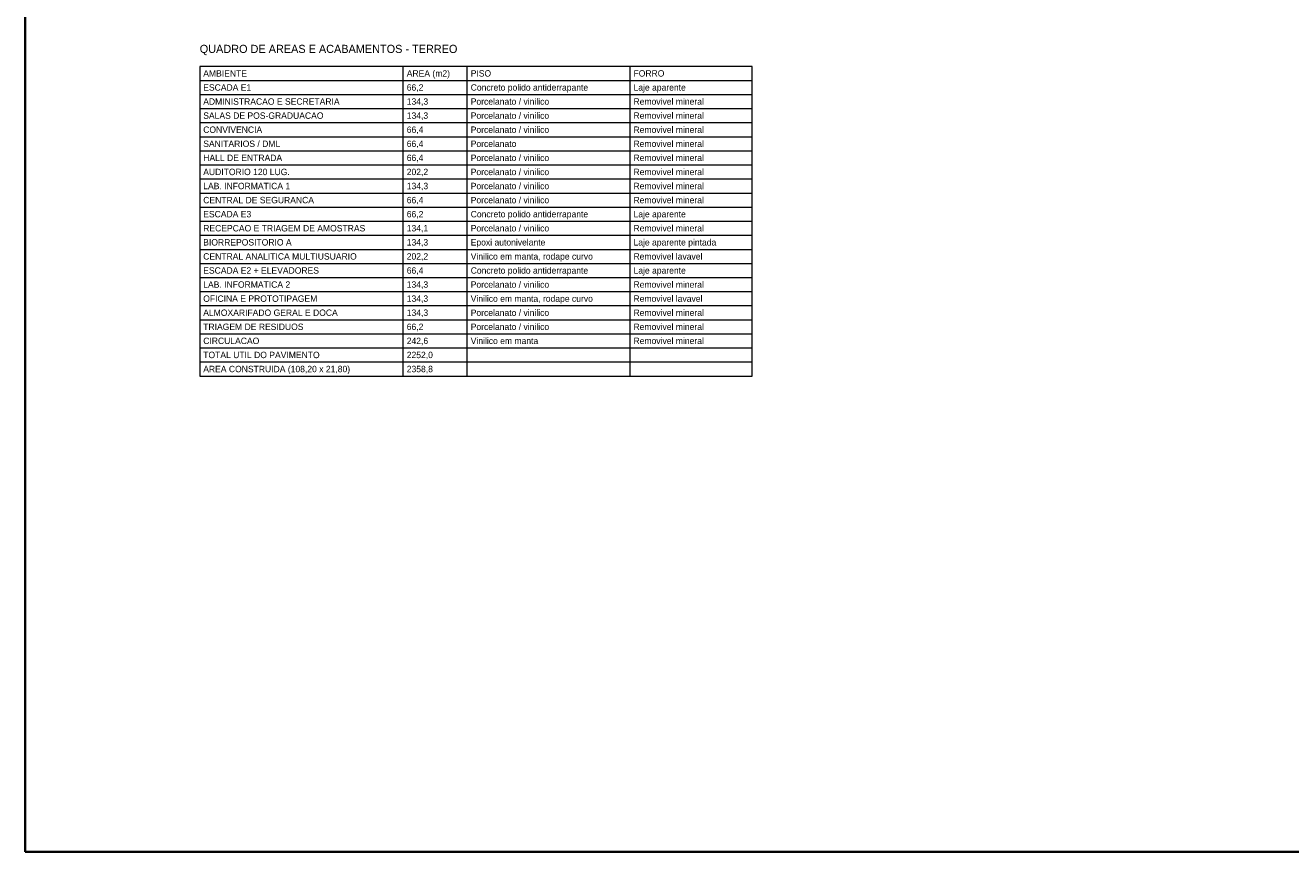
# Model space of a CAD drawing. Header units: metres. Extents: x -12 to 152, y -66 to 49.
# Tile 1 of 5: x -12 to 75, y -66 to -9. Entities that reach past the tile are written whole.
import ezdxf
from ezdxf.enums import TextEntityAlignment as Align

# ---------------------------------------------------------------- set-up
doc = ezdxf.new("R2010")
doc.units = ezdxf.units.M
doc.layers.add('COTA', color=8, linetype='Continuous', lineweight=13, true_color=0x6a6a6a)
doc.layers.add('FOLHA', color=7, linetype='Continuous', lineweight=35)
doc.layers.add('NOTA', color=7, linetype='Continuous', lineweight=18)

msp = doc.modelspace()

# ---------------------------------------------------------------- linework, layer by layer
at = {"layer": 'COTA'}
for p, q in [((14, -33.296), (14, -12)), ((18.4, -33.296), (18.4, -12)), ((29.6, -33.296), (29.6, -12)), ((0, -12.968), (38, -12.968)), ((0, -13.936), (38, -13.936)), ((0, -14.904), (38, -14.904)), ((0, -15.872), (38, -15.872)), ((0, -16.84), (38, -16.84)), ((0, -17.808), (38, -17.808)), ((0, -18.776), (38, -18.776)), ((0, -19.744), (38, -19.744)), ((0, -20.712), (38, -20.712)), ((0, -21.68), (38, -21.68)), ((0, -22.648), (38, -22.648)), ((0, -23.616), (38, -23.616)), ((0, -24.584), (38, -24.584)), ((0, -25.552), (38, -25.552)), ((0, -26.52), (38, -26.52)), ((0, -27.488), (38, -27.488)), ((0, -28.456), (38, -28.456)), ((0, -29.424), (38, -29.424)), ((0, -30.392), (38, -30.392)), ((0, -31.36), (38, -31.36)), ((0, -32.328), (38, -32.328)), ((0, -33.296), (38, -33.296))]:
    msp.add_line(p, q, dxfattribs=at)
msp.add_lwpolyline([(0, -33.296), (38, -33.296), (38, -12), (0, -12)], close=True, dxfattribs=at)
at = {"layer": 'FOLHA'}
msp.add_lwpolyline([(-12, -66), (152.2, -66), (152.2, 48.8), (-12, 48.8)], close=True, dxfattribs=at)

# ---------------------------------------------------------------- texts
at = {"layer": 'NOTA'}
for s, height, p in [('QUADRO DE AREAS E ACABAMENTOS - TERREO', 0.56, (0, -10.8)), ('AMBIENTE', 0.44, (0.24, -12.484)), ('AREA (m2)', 0.44, (14.24, -12.484)), ('PISO', 0.44, (18.64, -12.484)), ('FORRO', 0.44, (29.84, -12.484)), ('ESCADA E1', 0.44, (0.24, -13.452)), ('66,2', 0.44, (14.24, -13.452)), ('Concreto polido antiderrapante', 0.44, (18.64, -13.452)), ('Laje aparente', 0.44, (29.84, -13.452)), ('ADMINISTRACAO E SECRETARIA', 0.44, (0.24, -14.42)), ('134,3', 0.44, (14.24, -14.42)), ('Porcelanato / vinilico', 0.44, (18.64, -14.42)), ('Removivel mineral', 0.44, (29.84, -14.42)), ('SALAS DE POS-GRADUACAO', 0.44, (0.24, -15.388)), ('134,3', 0.44, (14.24, -15.388)), ('Porcelanato / vinilico', 0.44, (18.64, -15.388)), ('Removivel mineral', 0.44, (29.84, -15.388)), ('CONVIVENCIA', 0.44, (0.24, -16.356)), ('66,4', 0.44, (14.24, -16.356)), ('Porcelanato / vinilico', 0.44, (18.64, -16.356)), ('Removivel mineral', 0.44, (29.84, -16.356)), ('SANITARIOS / DML', 0.44, (0.24, -17.324)), ('66,4', 0.44, (14.24, -17.324)), ('Porcelanato', 0.44, (18.64, -17.324)), ('Removivel mineral', 0.44, (29.84, -17.324)), ('HALL DE ENTRADA', 0.44, (0.24, -18.292)), ('66,4', 0.44, (14.24, -18.292)), ('Porcelanato / vinilico', 0.44, (18.64, -18.292)), ('Removivel mineral', 0.44, (29.84, -18.292)), ('AUDITORIO 120 LUG.', 0.44, (0.24, -19.26)), ('202,2', 0.44, (14.24, -19.26)), ('Porcelanato / vinilico', 0.44, (18.64, -19.26)), ('Removivel mineral', 0.44, (29.84, -19.26)), ('LAB. INFORMATICA 1', 0.44, (0.24, -20.228)), ('134,3', 0.44, (14.24, -20.228)), ('Porcelanato / vinilico', 0.44, (18.64, -20.228)), ('Removivel mineral', 0.44, (29.84, -20.228)), ('CENTRAL DE SEGURANCA', 0.44, (0.24, -21.196)), ('66,4', 0.44, (14.24, -21.196)), ('Porcelanato / vinilico', 0.44, (18.64, -21.196)), ('Removivel mineral', 0.44, (29.84, -21.196)), ('ESCADA E3', 0.44, (0.24, -22.164)), ('66,2', 0.44, (14.24, -22.164)), ('Concreto polido antiderrapante', 0.44, (18.64, -22.164)), ('Laje aparente', 0.44, (29.84, -22.164)), ('RECEPCAO E TRIAGEM DE AMOSTRAS', 0.44, (0.24, -23.132)), ('134,1', 0.44, (14.24, -23.132)), ('Porcelanato / vinilico', 0.44, (18.64, -23.132)), ('Removivel mineral', 0.44, (29.84, -23.132)), ('BIORREPOSITORIO A', 0.44, (0.24, -24.1)), ('134,3', 0.44, (14.24, -24.1)), ('Epoxi autonivelante', 0.44, (18.64, -24.1)), ('Laje aparente pintada', 0.44, (29.84, -24.1)), ('CENTRAL ANALITICA MULTIUSUARIO', 0.44, (0.24, -25.068)), ('202,2', 0.44, (14.24, -25.068)), ('Vinilico em manta, rodape curvo', 0.44, (18.64, -25.068)), ('Removivel lavavel', 0.44, (29.84, -25.068)), ('ESCADA E2 + ELEVADORES', 0.44, (0.24, -26.036)), ('66,4', 0.44, (14.24, -26.036)), ('Concreto polido antiderrapante', 0.44, (18.64, -26.036)), ('Laje aparente', 0.44, (29.84, -26.036)), ('LAB. INFORMATICA 2', 0.44, (0.24, -27.004)), ('134,3', 0.44, (14.24, -27.004)), ('Porcelanato / vinilico', 0.44, (18.64, -27.004)), ('Removivel mineral', 0.44, (29.84, -27.004)), ('OFICINA E PROTOTIPAGEM', 0.44, (0.24, -27.972)), ('134,3', 0.44, (14.24, -27.972)), ('Vinilico em manta, rodape curvo', 0.44, (18.64, -27.972)), ('Removivel lavavel', 0.44, (29.84, -27.972)), ('ALMOXARIFADO GERAL E DOCA', 0.44, (0.24, -28.94)), ('134,3', 0.44, (14.24, -28.94)), ('Porcelanato / vinilico', 0.44, (18.64, -28.94)), ('Removivel mineral', 0.44, (29.84, -28.94)), ('TRIAGEM DE RESIDUOS', 0.44, (0.24, -29.908)), ('66,2', 0.44, (14.24, -29.908)), ('Porcelanato / vinilico', 0.44, (18.64, -29.908)), ('Removivel mineral', 0.44, (29.84, -29.908)), ('CIRCULACAO', 0.44, (0.24, -30.876)), ('242,6', 0.44, (14.24, -30.876)), ('Vinilico em manta', 0.44, (18.64, -30.876)), ('Removivel mineral', 0.44, (29.84, -30.876)), ('TOTAL UTIL DO PAVIMENTO', 0.44, (0.24, -31.844)), ('2252,0', 0.44, (14.24, -31.844)), ('AREA CONSTRUIDA (108,20 x 21,80)', 0.44, (0.24, -32.812)), ('2358,8', 0.44, (14.24, -32.812))]:
    msp.add_text(s, height=height, dxfattribs=at).set_placement(p, align=Align.MIDDLE_LEFT)

doc.saveas('drawing.dxf')
